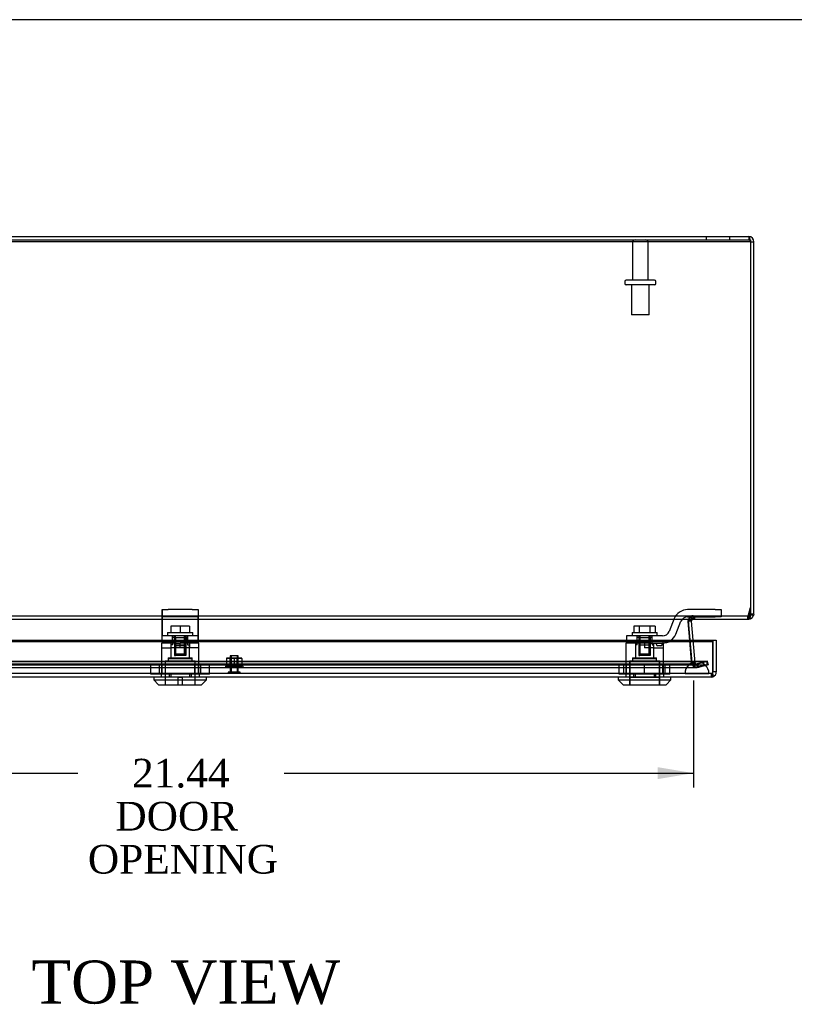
# Model space of a CAD drawing. Header units: inches. Extents: x 1 to 150, y -1 to 99.
# Tile 13 of 19: x 39 to 56, y 79 to 99. Entities that reach past the tile are written whole.
import ezdxf
from ezdxf.enums import TextEntityAlignment as Align
from ezdxf.lldxf.tags import DXFTag

# ---------------------------------------------------------------- set-up
doc = ezdxf.new("R2010")
doc.units = ezdxf.units.IN
doc.header["$MEASUREMENT"] = 0
for name, color, linetype in [('COM70220', 7, 'Continuous'), ('COM70706-6', 7, 'Continuous'), ('COM70709-4', 7, 'Continuous'), ('COM70712-6', 7, 'Continuous'), ('Default', 7, 'Continuous'), ('LOK10031', 7, 'Continuous'), ('LOK10031_CAM', 7, 'Continuous'), ('LOK10031_INSERT', 7, 'Continuous'), ('LOK10031_NUT', 7, 'Continuous'), ('LOK10031_SC', 7, 'Continuous'), ('NTS18118', 7, 'Continuous'), ('STD26063', 7, 'Continuous'), ('STD26089', 7, 'Continuous')]:
    doc.layers.add(name, color=color, linetype=linetype)
doc.styles.add('SEACAD_Times_New_Roman', font='times.ttf')
tags = doc.linetypes.add('HIDDEN2', pattern=[0.1875, 0.125, -0.0625]).pattern_tags.tags
tags[6:7] = [DXFTag(74, 4), DXFTag(75, 0), DXFTag(340, '0'), DXFTag(46, 0.0), DXFTag(50, 0.0), DXFTag(44, 0.0), DXFTag(45, 0.0)]
tags[4:5] = [DXFTag(74, 4), DXFTag(75, 0), DXFTag(340, '0'), DXFTag(46, 0.0), DXFTag(50, 0.0), DXFTag(44, 0.0), DXFTag(45, 0.0)]
doc.dimstyles.new('HAMMOND_(STH_-_120x80)', dxfattribs={"dimtxt": 0.6, "dimasz": 0.75, "dimexe": 0.3, "dimexo": 0.3, "dimgap": 0.15, "dimtad": 0, "dimtih": 1, "dimtoh": 1, "dimzin": 0, "dimdsep": 46, "dimtxsty": 'SEACAD_Times_New_Roman', "dimblk1": '_SE_FILLED', "dimblk2": '_SE_FILLED', "dimsah": 1, "dimcen": 0.3, "dimadec": 0, "dimazin": 0, "dimtfac": 0.8, "dimtofl": 0, "dimtmove": 0, "dimatfit": 3, "dimfxl": 1, "dimtolj": 1, "dimtzin": 0, "dimarcsym": 0})

# ---------------------------------------------------------------- blocks, each defined once
blk = doc.blocks.new('SE3')
at = {"layer": 'COM70220', "color": 7, "linetype": 'HIDDEN2'}
for p, q in [((53.242, 86.071), (32.123, 86.071)), ((53.492, 86.071), (53.242, 86.071)), ((53.242, 85.825), (32.123, 85.825)), ((53.242, 85.823), (32.123, 85.823)), ((53.242, 85.822), (32.123, 85.822)), ((53.492, 85.825), (53.242, 85.825)), ((53.741, 85.823), (53.242, 85.823)), ((53.741, 85.822), (53.242, 85.822)), ((53.243, 85.823), (53.492, 85.825)), ((53.243, 85.822), (53.243, 85.823)), ((53.492, 85.825), (53.741, 85.823)), ((53.741, 85.823), (53.741, 85.822))]:
    blk.add_line(p, q, dxfattribs=at)
blk.add_arc((53.492, 85.821), 0.25, 0, 180, dxfattribs=at)
at = {"layer": 'COM70706-6', "color": 7, "linetype": 'Continuous'}
for p, q in [((30.79, 94.959), (54.574, 94.959)), ((54.574, 94.959), (54.574, 94.887)), ((30.79, 94.887), (54.574, 94.887)), ((54.61, 94.851), (54.682, 94.851)), ((54.682, 87.067), (54.682, 94.851)), ((54.61, 87.067), (54.61, 87.173)), ((54.61, 87.173), (54.61, 87.067)), ((53.312, 86.864), (53.311, 86.878)), ((53.311, 86.875), (53.312, 86.867)), ((53.38, 86.92), (53.317, 86.915)), ((53.38, 86.926), (53.323, 86.931)), ((53.38, 86.92), (53.38, 86.926)), ((53.415, 86.522), (53.38, 86.92)), ((53.394, 86.952), (53.389, 86.958)), ((53.396, 86.953), (53.393, 86.958)), ((53.394, 86.952), (53.396, 86.953)), ((54.559, 86.959), (54.574, 86.959)), ((54.574, 87.029), (54.574, 86.959)), ((54.61, 87.067), (54.609, 87.057)), ((54.609, 87.057), (54.678, 87.037)), ((54.682, 87.067), (54.61, 87.067)), ((54.682, 87.067), (54.678, 87.037)), ((53.342, 86.522), (53.316, 86.827)), ((53.318, 86.796), (53.342, 86.522))]:
    blk.add_line(p, q, dxfattribs=at)
at = {"layer": 'COM70706-6', "color": 7, "linetype": 'HIDDEN2'}
for p, q in [((53.682, 94.959), (53.682, 94.887)), ((54.182, 94.887), (54.182, 94.959)), ((54.61, 94.851), (54.61, 87.173)), ((53.323, 86.931), (53.308, 86.932)), ((53.308, 86.914), (53.308, 86.932)), ((53.308, 86.92), (53.308, 86.914)), ((53.308, 86.92), (53.384, 86.051)), ((53.317, 86.915), (53.308, 86.914)), ((53.311, 86.878), (53.308, 86.914)), ((53.308, 86.914), (53.311, 86.875)), ((53.351, 87.01), (53.357, 87.014)), ((53.389, 86.958), (53.351, 87.01)), ((53.393, 86.958), (53.357, 87.014)), ((53.415, 86.959), (53.415, 87.031)), ((53.416, 86.959), (53.416, 87.031)), ((53.437, 86.959), (53.437, 87.031)), ((54.559, 87.031), (54.574, 87.031)), ((54.574, 87.031), (54.574, 87.029)), ((54.574, 86.959), (54.574, 87.031)), ((53.312, 86.867), (53.318, 86.796)), ((53.316, 86.827), (53.312, 86.864)), ((53.384, 86.045), (53.342, 86.522)), ((53.342, 86.522), (53.384, 86.045)), ((53.456, 86.051), (53.415, 86.522)), ((31.659, 86.074), (53.705, 86.074)), ((53.456, 86.051), (53.384, 86.045)), ((53.384, 86.051), (53.384, 86.045)), ((53.457, 86.045), (53.456, 86.051)), ((53.705, 86.074), (53.501, 86.019)), ((53.705, 86.074), (53.724, 86.004)), ((53.705, 86.004), (53.705, 86.074)), ((31.659, 86.004), (53.705, 86.004)), ((31.873, 86.018), (53.491, 86.018)), ((31.873, 85.946), (53.491, 85.946)), ((53.387, 86.028), (53.384, 86.045)), ((53.457, 86.045), (53.387, 86.028)), ((53.471, 86.024), (53.431, 85.965)), ((53.471, 86.024), (53.457, 86.045)), ((53.492, 86.018), (53.471, 86.024)), ((53.501, 86.019), (53.491, 86.018)), ((53.491, 86.018), (53.491, 85.946)), ((53.501, 85.95), (53.491, 85.946)), ((53.501, 86.019), (53.492, 86.018)), ((53.492, 86.018), (53.492, 85.946)), ((53.52, 85.95), (53.492, 85.946)), ((53.501, 86.019), (53.52, 85.95)), ((53.501, 85.95), (53.501, 86.019)), ((53.501, 86.019), (53.501, 86.019)), ((53.501, 85.95), (53.705, 86.004)), ((53.724, 86.004), (53.52, 85.95))]:
    blk.add_line(p, q, dxfattribs=at)
at = {"layer": 'COM70706-6', "color": 7, "linetype": 'Continuous'}
for centre, radius, start, end in [((54.574, 94.851), 0.108, 0, 90), ((53.416, 86.923), 0.036, 126.835, 175.3822), ((54.574, 87.067), 0.036, 270.0001, 343.7611), ((54.574, 87.067), 0.108, 270, 343.7612)]:
    blk.add_arc(centre, radius, start, end, dxfattribs=at)
at = {"layer": 'COM70706-6', "color": 7, "linetype": 'HIDDEN2'}
for centre, radius, start, end in [((54.574, 94.851), 0.036, 0, 90), ((53.415, 86.923), 0.108, 164.5194, 185.0146), ((53.416, 86.923), 0.108, 126.8348, 175.3824), ((53.415, 86.923), 0.108, 124.848, 138.5304), ((53.416, 86.923), 0.109, 90.0924, 122.6845), ((54.574, 87.067), 0.036, 342.2169, 0.0012), ((53.491, 86.054), 0.108, 184.989, 240.7814), ((53.492, 86.054), 0.108, 193.7843, 235.7899), ((53.492, 86.055), 0.109, 235.8948, 269.8951), ((53.491, 86.054), 0.108, 253.1895, 270.011)]:
    blk.add_arc(centre, radius, start, end, dxfattribs=at)
for points, knots in [([(54.574, 94.959), (54.577, 94.959), (54.58, 94.956), (54.586, 94.945), (54.589, 94.937), (54.595, 94.917), (54.598, 94.906), (54.604, 94.879), (54.607, 94.865), (54.61, 94.851)], [0, 0, 0, 0, 0.25, 0.25, 0.5, 0.5, 0.75, 0.75, 1, 1, 1, 1]), ([(53.308, 86.92), (53.307, 86.922), (53.307, 86.924), (53.308, 86.928), (53.309, 86.93), (53.312, 86.934), (53.314, 86.935), (53.317, 86.938), (53.319, 86.94), (53.326, 86.943), (53.331, 86.946), (53.34, 86.949), (53.346, 86.951), (53.351, 86.952), (53.352, 86.952), (53.353, 86.952)], [0, 0, 0, 0, 0.0625, 0.0625, 0.125, 0.125, 0.1875, 0.1875, 0.25, 0.25, 0.375, 0.375, 0.5, 0.5, 0.5176138, 0.5176138, 0.5176138, 0.5176138]), ([(54.61, 87.067), (54.61, 87.065), (54.61, 87.061), (54.61, 87.056), (54.61, 87.05), (54.609, 87.044), (54.609, 87.039), (54.608, 87.028), (54.606, 87.016), (54.603, 87.001), (54.6, 86.99), (54.595, 86.979), (54.591, 86.972), (54.586, 86.965), (54.582, 86.961), (54.578, 86.96), (54.576, 86.959), (54.575, 86.959), (54.574, 86.959)], [0, 0, 0, 0, 0.033201, 0.066372, 0.099492, 0.132541, 0.16549, 0.198322, 0.327943, 0.391837, 0.517368, 0.57922, 0.701112, 0.761434, 0.881003, 0.940538, 0.970275, 1, 1, 1, 1]), ([(53.491, 86.018), (53.481, 86.018), (53.471, 86.018), (53.451, 86.02), (53.441, 86.022), (53.426, 86.025), (53.421, 86.027), (53.412, 86.03), (53.407, 86.031), (53.398, 86.036), (53.394, 86.038), (53.389, 86.042), (53.388, 86.044), (53.385, 86.047), (53.385, 86.049), (53.384, 86.051)], [0, 0, 0, 0, 0.25, 0.25, 0.5, 0.5, 0.625, 0.625, 0.75, 0.75, 0.875, 0.875, 0.9375, 0.9375, 1, 1, 1, 1])]:
    blk.add_open_spline(points, degree=3, knots=knots, dxfattribs=at)
at = {"layer": 'COM70709-4', "color": 7, "linetype": 'HIDDEN2'}
for p, q in [((30.754, 94.889), (54.61, 94.889)), ((54.572, 87.052), (54.61, 87.204)), ((30.806, 87.031), (54.559, 87.031)), ((53.311, 86.882), (53.311, 86.876)), ((53.439, 87.031), (53.439, 86.959)), ((54.548, 87.031), (54.548, 86.959)), ((54.559, 87.031), (54.559, 86.959)), ((54.572, 87.052), (54.572, 87.021)), ((53.313, 86.856), (53.313, 86.862)), ((53.378, 86.074), (53.313, 86.856)), ((53.378, 86.08), (53.341, 86.522)), ((31.654, 86.078), (53.71, 86.078)), ((53.378, 86.074), (53.378, 86.08)), ((53.404, 86.054), (53.378, 86.08)), ((53.404, 86.048), (53.378, 86.074)), ((53.404, 86.054), (53.404, 86.048)), ((53.71, 86.078), (53.498, 86.023)), ((53.71, 86.008), (53.71, 86.078)), ((31.654, 86.008), (53.71, 86.008)), ((31.881, 86.022), (53.484, 86.022)), ((31.881, 85.95), (53.484, 85.95)), ((53.498, 86.023), (53.498, 85.953)), ((53.71, 86.008), (53.498, 85.953))]:
    blk.add_line(p, q, dxfattribs=at)
at = {"layer": 'COM70709-4', "color": 7, "linetype": 'Continuous'}
for p, q in [((30.754, 94.858), (54.61, 94.858)), ((54.61, 94.889), (54.61, 94.858)), ((54.61, 94.858), (54.61, 87.173)), ((54.572, 87.021), (54.61, 87.173)), ((30.806, 86.959), (54.559, 86.959)), ((53.317, 86.92), (53.317, 86.914)), ((53.341, 86.522), (53.313, 86.862))]:
    blk.add_line(p, q, dxfattribs=at)
for centre, end_param in [((53.439, 86.882), 3.297963), ((53.439, 86.876), 3.116946)]:
    blk.add_ellipse(centre, major_axis=(0.128, 0), ratio=0.996195, start_param=2.838142, end_param=end_param, dxfattribs=at)
at = {"layer": 'COM70709-4', "color": 7, "linetype": 'HIDDEN2'}
blk.add_ellipse((53.439, 86.876), major_axis=(0.128, 0), ratio=0.996195, start_param=3.116946, end_param=3.297963, dxfattribs=at)
at = {"layer": 'COM70709-4', "color": 7, "linetype": 'Continuous'}
for points, knots in [([(53.317, 86.92), (53.317, 86.921), (53.319, 86.923), (53.321, 86.927), (53.323, 86.93), (53.325, 86.933), (53.328, 86.936), (53.33, 86.939), (53.333, 86.942), (53.336, 86.944), (53.34, 86.946), (53.343, 86.948), (53.347, 86.95), (53.351, 86.952), (53.355, 86.953), (53.359, 86.954), (53.367, 86.956), (53.38, 86.958), (53.397, 86.959), (53.412, 86.959), (53.425, 86.959), (53.434, 86.959), (53.439, 86.959)], [0, 0, 0, 0, 0.026796, 0.053991, 0.081615, 0.109696, 0.138256, 0.167315, 0.196889, 0.226991, 0.257626, 0.288795, 0.320494, 0.352717, 0.385455, 0.418697, 0.452431, 0.582869, 0.718703, 0.811509, 0.905464, 1, 1, 1, 1]), ([(54.559, 86.959), (54.561, 86.959), (54.563, 86.965), (54.568, 86.987), (54.57, 87.003), (54.572, 87.021)], [0, 0, 0, 0, 0.5, 0.5, 1, 1, 1, 1])]:
    blk.add_open_spline(points, degree=3, knots=knots, dxfattribs=at)
blk.add_open_spline([(53.317, 86.914), (53.317, 86.917), (53.318, 86.92), (53.318, 86.923)], degree=3, dxfattribs=at)
at = {"layer": 'COM70709-4', "color": 7, "linetype": 'HIDDEN2'}
for points, knots in [([(53.318, 86.923), (53.32, 86.933), (53.322, 86.942), (53.327, 86.963), (53.331, 86.973), (53.339, 86.992), (53.343, 86.999), (53.348, 87.005)], [0.0306457, 0.0306457, 0.0306457, 0.0306457, 0.125, 0.125, 0.25, 0.25, 0.375, 0.375, 0.375, 0.375]), ([(53.356, 87.014), (53.358, 87.016), (53.361, 87.018), (53.369, 87.023), (53.374, 87.026), (53.386, 87.029), (53.393, 87.03), (53.405, 87.031), (53.412, 87.031), (53.425, 87.031), (53.432, 87.031), (53.439, 87.031)], [0.4431704, 0.4431704, 0.4431704, 0.4431704, 0.5, 0.5, 0.625, 0.625, 0.75, 0.75, 0.875, 0.875, 1, 1, 1, 1]), ([(54.559, 87.031), (54.56, 87.031), (54.561, 87.032), (54.563, 87.034), (54.564, 87.035), (54.567, 87.039), (54.568, 87.041), (54.57, 87.046), (54.571, 87.049), (54.572, 87.052)], [0, 0, 0, 0, 0.25, 0.25, 0.5, 0.5, 0.75, 0.75, 1, 1, 1, 1]), ([(53.404, 86.054), (53.412, 86.049), (53.42, 86.044), (53.435, 86.035), (53.443, 86.031), (53.459, 86.025), (53.467, 86.023), (53.482, 86.021), (53.49, 86.021), (53.498, 86.023)], [0, 0, 0, 0, 0.25, 0.25, 0.5, 0.5, 0.75, 0.75, 1, 1, 1, 1]), ([(53.404, 86.048), (53.412, 86.033), (53.42, 86.017), (53.435, 85.99), (53.443, 85.978), (53.459, 85.96), (53.467, 85.954), (53.482, 85.949), (53.49, 85.949), (53.498, 85.953)], [0, 0, 0, 0, 0.25, 0.25, 0.5, 0.5, 0.75, 0.75, 1, 1, 1, 1])]:
    blk.add_open_spline(points, degree=3, knots=knots, dxfattribs=at)
for points in [[(53.318, 86.923), (53.318, 86.922), (53.318, 86.922), (53.318, 86.922)], [(53.318, 86.922), (53.318, 86.922), (53.318, 86.922), (53.318, 86.923)]]:
    blk.add_open_spline(points, degree=3, dxfattribs=at)
at = {"layer": 'COM70712-6', "color": 7, "linetype": 'Continuous'}
for p, q in [((31.539, 86.522), (53.825, 86.522)), ((31.539, 86.491), (53.825, 86.491)), ((53.825, 86.522), (53.825, 85.857)), ((53.825, 86.522), (53.897, 86.522)), ((53.825, 86.522), (53.825, 86.491)), ((53.825, 85.811), (53.825, 86.491)), ((53.897, 86.522), (53.897, 85.857)), ((53.825, 85.755), (53.825, 85.857)), ((53.897, 85.857), (53.825, 85.857)), ((53.825, 85.755), (53.825, 85.855)), ((53.789, 85.749), (31.575, 85.749)), ((53.825, 85.811), (53.825, 85.754)), ((53.825, 85.755), (53.825, 85.755))]:
    blk.add_line(p, q, dxfattribs=at)
at = {"layer": 'COM70712-6', "color": 7, "linetype": 'HIDDEN2'}
for p, q in [((53.789, 85.821), (31.575, 85.821)), ((42.287, 85.821), (42.287, 85.819)), ((42.484, 85.821), (42.484, 85.749)), ((42.881, 85.821), (42.881, 85.749)), ((43.078, 85.821), (43.078, 85.819)), ((52.002, 85.821), (52.002, 85.819)), ((52.199, 85.821), (52.199, 85.749)), ((52.596, 85.821), (52.596, 85.749)), ((52.793, 85.821), (52.793, 85.819)), ((53.789, 85.821), (53.789, 85.749))]:
    blk.add_line(p, q, dxfattribs=at)
blk.add_arc((53.789, 85.857), 0.036, 270, 357.3202, dxfattribs=at)
at = {"layer": 'COM70712-6', "color": 7, "linetype": 'Continuous'}
for radius, start, end in [(0.036, 357.3202, 0), (0.108, 289.4712, 0), (0.108, 270, 289.4491)]:
    blk.add_arc((53.789, 85.857), radius, start, end, dxfattribs=at)
at = {"layer": 'COM70712-6', "color": 7, "linetype": 'HIDDEN2'}
blk.add_ellipse((53.789, 85.857), major_axis=(0.0396, 0), ratio=0.908294, start_param=4.712389, end_param=5.846853, dxfattribs=at)
at = {"layer": 'COM70712-6', "color": 7, "linetype": 'Continuous'}
blk.add_ellipse((53.789, 85.857), major_axis=(0.119, 0), ratio=0.908294, start_param=4.712389, end_param=5.019287, dxfattribs=at)
at = {"layer": 'LOK10031', "color": 7, "linetype": 'HIDDEN2'}
for p, q in [((42.29, 86.459), (42.306, 86.459)), ((42.29, 86.459), (42.29, 85.819)), ((42.29, 86.359), (42.489, 86.359)), ((42.489, 86.459), (42.489, 86.149)), ((42.682, 86.359), (42.489, 86.359)), ((42.562, 86.459), (42.682, 86.459)), ((42.682, 86.359), (42.682, 86.459)), ((43.075, 86.359), (42.682, 86.359)), ((42.876, 86.459), (42.876, 86.359)), ((42.876, 86.149), (42.876, 86.359)), ((43.075, 86.459), (43.056, 86.459)), ((43.075, 86.359), (43.075, 86.459)), ((43.075, 85.819), (43.075, 86.359)), ((52.512, 86.459), (52.005, 86.459)), ((52.005, 86.459), (52.005, 85.819)), ((52.204, 86.459), (52.204, 86.149)), ((52.397, 86.459), (52.397, 86.359)), ((52.591, 86.359), (52.397, 86.359)), ((52.591, 86.359), (52.591, 86.459)), ((52.591, 86.359), (52.79, 86.359)), ((52.591, 86.149), (52.591, 86.359)), ((52.79, 86.459), (52.771, 86.459)), ((52.79, 86.359), (52.79, 86.459)), ((52.79, 85.819), (52.79, 86.359)), ((42.367, 86.089), (42.997, 86.089)), ((42.367, 86.089), (42.367, 85.589)), ((42.432, 86.149), (42.932, 86.149)), ((42.432, 86.149), (42.432, 86.089)), ((42.932, 86.089), (42.932, 86.149)), ((42.997, 85.589), (42.997, 86.089)), ((52.082, 86.089), (52.712, 86.089)), ((52.082, 86.089), (52.082, 85.589)), ((52.147, 86.149), (52.647, 86.149)), ((52.147, 86.149), (52.147, 86.089)), ((52.647, 86.089), (52.647, 86.149)), ((52.712, 85.589), (52.712, 86.089)), ((42.287, 85.819), (42.287, 85.749)), ((42.287, 85.819), (42.451, 85.819)), ((42.451, 85.819), (42.451, 85.749)), ((42.451, 85.819), (42.913, 85.819)), ((42.913, 85.819), (42.913, 85.749)), ((42.913, 85.819), (43.078, 85.819)), ((43.078, 85.819), (43.078, 85.749)), ((52.002, 85.819), (52.002, 85.749)), ((52.002, 85.819), (52.166, 85.819)), ((52.166, 85.819), (52.166, 85.749)), ((52.166, 85.819), (52.628, 85.819)), ((52.628, 85.819), (52.628, 85.749)), ((52.628, 85.819), (52.793, 85.819)), ((52.793, 85.819), (52.793, 85.749))]:
    blk.add_line(p, q, dxfattribs=at)
at = {"layer": 'LOK10031', "color": 7, "linetype": 'Continuous'}
for p, q in [((42.132, 85.749), (42.132, 85.689)), ((42.132, 85.689), (43.232, 85.689)), ((42.132, 85.689), (42.232, 85.589)), ((43.132, 85.589), (43.232, 85.689)), ((43.232, 85.689), (43.232, 85.749)), ((51.847, 85.749), (51.847, 85.689)), ((51.847, 85.689), (52.947, 85.689)), ((51.847, 85.689), (51.947, 85.589)), ((52.847, 85.589), (52.947, 85.689)), ((52.947, 85.689), (52.947, 85.749)), ((42.232, 85.589), (43.132, 85.589)), ((51.947, 85.589), (52.847, 85.589))]:
    blk.add_line(p, q, dxfattribs=at)
at = {"layer": 'LOK10031_CAM', "color": 7, "linetype": 'HIDDEN2'}
for p, q in [((42.306, 87.009), (42.306, 87.159)), ((42.306, 87.159), (42.431, 87.159)), ((42.309, 87.159), (42.309, 86.972)), ((42.931, 87.159), (42.431, 87.159)), ((42.931, 87.159), (43.056, 87.159)), ((43.056, 87.159), (43.056, 87.009)), ((43.056, 87.159), (43.059, 87.159)), ((43.059, 87.159), (43.059, 86.972)), ((53.876, 87.159), (53.296, 87.159)), ((53.876, 87.159), (54.001, 87.159)), ((54.001, 87.159), (54.001, 87.009)), ((42.306, 86.915), (42.306, 87.009)), ((42.431, 87.009), (42.306, 87.009)), ((42.306, 86.647), (42.306, 86.915)), ((42.309, 86.972), (42.309, 86.703)), ((42.931, 87.009), (42.431, 87.009)), ((43.056, 87.009), (42.931, 87.009)), ((43.056, 86.915), (43.056, 87.009)), ((43.056, 87.009), (43.059, 87.009)), ((43.056, 86.647), (43.056, 86.915)), ((43.059, 86.972), (43.059, 86.703)), ((53.018, 86.972), (52.91, 86.703)), ((53.049, 86.647), (53.157, 86.915)), ((53.296, 87.009), (53.876, 87.009)), ((54.001, 87.009), (53.876, 87.009)), ((42.309, 86.703), (42.309, 86.609)), ((43.059, 86.703), (43.059, 86.609)), ((42.306, 86.459), (42.306, 86.647)), ((43.056, 86.609), (42.306, 86.609)), ((42.309, 86.459), (42.309, 86.609)), ((42.523, 86.459), (42.523, 86.609)), ((42.526, 86.574), (42.526, 86.609)), ((42.838, 86.459), (42.838, 86.609)), ((42.841, 86.459), (42.841, 86.609)), ((43.056, 86.459), (43.056, 86.647)), ((43.059, 86.609), (43.056, 86.609)), ((43.059, 86.609), (43.059, 86.459)), ((52.396, 86.609), (52.021, 86.609)), ((52.021, 86.609), (52.021, 86.459)), ((52.238, 86.459), (52.238, 86.609)), ((52.771, 86.609), (52.396, 86.609)), ((52.553, 86.459), (52.553, 86.609)), ((42.562, 86.459), (42.306, 86.459)), ((42.571, 86.429), (42.571, 86.459)), ((42.574, 86.429), (42.574, 86.459)), ((42.761, 86.399), (42.601, 86.399)), ((43.056, 86.459), (42.682, 86.459)), ((42.764, 86.399), (42.761, 86.399)), ((42.791, 86.429), (42.791, 86.459)), ((42.794, 86.429), (42.794, 86.459)), ((52.508, 86.459), (52.771, 86.459)), ((52.643, 86.429), (52.643, 86.459)), ((52.733, 86.399), (52.673, 86.399)), ((52.763, 86.429), (52.763, 86.459))]:
    blk.add_line(p, q, dxfattribs=at)
for centre, radius, start, end in [((53.296, 86.859), 0.3, 90, 157.9806), ((53.296, 86.859), 0.15, 90, 157.9806), ((52.771, 86.759), 0.15, 270, 337.9806), ((52.771, 86.759), 0.3, 270, 337.9806), ((42.601, 86.429), 0.03, 180, 270), ((42.604, 86.429), 0.03, 180, 270), ((42.761, 86.429), 0.03, 270, 0), ((42.764, 86.429), 0.03, 270, 0), ((52.673, 86.429), 0.03, 180, 270), ((52.733, 86.429), 0.03, 270, 0)]:
    blk.add_arc(centre, radius, start, end, dxfattribs=at)
at = {"layer": 'LOK10031_INSERT', "color": 7, "linetype": 'HIDDEN2'}
for p, q in [((42.568, 86.574), (42.526, 86.574)), ((42.526, 86.424), (42.526, 86.574)), ((42.564, 86.574), (42.564, 86.199)), ((42.568, 86.574), (42.568, 86.424)), ((42.568, 86.574), (42.797, 86.574)), ((42.584, 86.574), (42.584, 86.199)), ((42.781, 86.199), (42.781, 86.574)), ((42.838, 86.574), (42.797, 86.574)), ((42.797, 86.424), (42.797, 86.574)), ((42.8, 86.574), (42.8, 86.199)), ((52.283, 86.574), (52.241, 86.574)), ((52.241, 86.424), (52.241, 86.574)), ((52.279, 86.574), (52.279, 86.199)), ((52.283, 86.574), (52.283, 86.424)), ((52.283, 86.574), (52.512, 86.574)), ((52.299, 86.574), (52.299, 86.199)), ((52.496, 86.199), (52.496, 86.574)), ((52.553, 86.574), (52.512, 86.574)), ((52.512, 86.424), (52.512, 86.574)), ((52.515, 86.574), (52.515, 86.199)), ((42.526, 86.424), (42.489, 86.424)), ((42.489, 86.424), (42.489, 86.134)), ((42.568, 86.424), (42.797, 86.424)), ((42.838, 86.459), (42.838, 86.424)), ((42.838, 86.424), (42.876, 86.424)), ((42.876, 86.134), (42.876, 86.424)), ((52.241, 86.424), (52.204, 86.424)), ((52.204, 86.424), (52.204, 86.134)), ((52.283, 86.424), (52.512, 86.424)), ((52.553, 86.459), (52.553, 86.424)), ((52.553, 86.424), (52.591, 86.424)), ((52.591, 86.134), (52.591, 86.424)), ((42.37, 86.074), (42.995, 86.074)), ((42.37, 86.074), (42.37, 85.589)), ((42.432, 86.134), (42.932, 86.134)), ((42.432, 86.134), (42.432, 86.074)), ((42.564, 86.199), (42.584, 86.199)), ((42.781, 86.199), (42.584, 86.199)), ((42.8, 86.199), (42.781, 86.199)), ((42.932, 86.074), (42.932, 86.134)), ((42.995, 85.589), (42.995, 86.074)), ((52.085, 86.074), (52.71, 86.074)), ((52.085, 86.074), (52.085, 85.739)), ((52.147, 86.134), (52.647, 86.134)), ((52.147, 86.134), (52.147, 86.074)), ((52.279, 86.199), (52.299, 86.199)), ((52.496, 86.199), (52.299, 86.199)), ((52.515, 86.199), (52.496, 86.199)), ((52.647, 86.074), (52.647, 86.134)), ((52.71, 85.739), (52.71, 86.074)), ((42.722, 85.739), (42.642, 85.739)), ((42.642, 85.589), (42.642, 85.739)), ((42.722, 85.739), (42.722, 85.589)), ((52.087, 85.739), (52.085, 85.739)), ((52.087, 85.739), (52.087, 85.589)), ((52.707, 85.739), (52.087, 85.739)), ((52.707, 85.739), (52.71, 85.739)), ((52.707, 85.589), (52.707, 85.739))]:
    blk.add_line(p, q, dxfattribs=at)
at = {"layer": 'LOK10031_NUT', "color": 7, "linetype": 'HIDDEN2'}
for p, q in [((42.376, 86.021), (42.07, 86.021)), ((42.07, 85.806), (42.07, 86.021)), ((42.249, 85.806), (42.249, 86.021)), ((42.298, 86.021), (42.298, 85.806)), ((42.988, 86.021), (42.376, 86.021)), ((42.376, 85.806), (42.376, 86.021)), ((43.294, 86.021), (42.988, 86.021)), ((42.988, 85.806), (42.988, 86.021)), ((43.066, 85.806), (43.066, 86.021)), ((43.115, 85.806), (43.115, 86.021)), ((43.294, 85.806), (43.294, 86.021)), ((52.397, 86.021), (51.867, 86.021)), ((51.867, 85.806), (51.867, 86.021)), ((51.964, 85.806), (51.964, 86.021)), ((52.013, 86.021), (52.013, 85.806)), ((52.927, 86.021), (52.397, 86.021)), ((52.397, 85.806), (52.397, 86.021)), ((52.781, 85.806), (52.781, 86.021)), ((52.83, 85.806), (52.83, 86.021)), ((52.927, 85.806), (52.927, 86.021)), ((42.376, 85.806), (42.07, 85.806)), ((42.988, 85.806), (42.376, 85.806)), ((43.294, 85.806), (42.988, 85.806)), ((52.397, 85.806), (51.867, 85.806)), ((52.927, 85.806), (52.397, 85.806))]:
    blk.add_line(p, q, dxfattribs=at)
at = {"layer": 'LOK10031_SC', "color": 7, "linetype": 'HIDDEN2'}
for p, q in [((42.42, 86.679), (42.945, 86.679)), ((42.42, 86.679), (42.42, 86.609)), ((42.682, 86.816), (42.49, 86.816)), ((42.49, 86.816), (42.49, 86.679)), ((42.875, 86.816), (42.682, 86.816)), ((42.682, 86.816), (42.682, 86.679)), ((42.875, 86.816), (42.875, 86.679)), ((42.945, 86.609), (42.945, 86.679)), ((52.135, 86.679), (52.66, 86.679)), ((52.135, 86.679), (52.135, 86.609)), ((52.286, 86.816), (52.175, 86.816)), ((52.175, 86.816), (52.175, 86.679)), ((52.508, 86.816), (52.286, 86.816)), ((52.286, 86.816), (52.286, 86.679)), ((52.619, 86.816), (52.508, 86.816)), ((52.508, 86.816), (52.508, 86.679)), ((52.619, 86.816), (52.619, 86.679)), ((52.66, 86.609), (52.66, 86.679)), ((42.564, 86.609), (42.564, 86.234)), ((42.564, 86.609), (42.588, 86.609)), ((42.588, 86.234), (42.588, 86.609)), ((42.776, 86.234), (42.776, 86.609)), ((42.8, 86.609), (42.776, 86.609)), ((42.8, 86.234), (42.8, 86.609)), ((52.279, 86.609), (52.279, 86.234)), ((52.279, 86.609), (52.303, 86.609)), ((52.303, 86.234), (52.303, 86.609)), ((52.491, 86.234), (52.491, 86.609)), ((52.515, 86.609), (52.491, 86.609)), ((52.515, 86.234), (52.515, 86.609)), ((42.564, 86.234), (42.8, 86.234)), ((52.279, 86.234), (52.515, 86.234))]:
    blk.add_line(p, q, dxfattribs=at)
at = {"layer": 'NTS18118', "color": 7, "linetype": 'HIDDEN2'}
for p, q in [((43.733, 86.142), (43.654, 86.142)), ((43.654, 86.142), (43.654, 86.136)), ((43.654, 86.136), (43.733, 86.142)), ((43.654, 86.136), (43.654, 85.977)), ((43.731, 85.946), (43.731, 86.142)), ((43.893, 86.142), (43.733, 86.142)), ((43.733, 86.142), (43.813, 86.136)), ((43.748, 86.142), (43.748, 85.946)), ((43.813, 86.136), (43.893, 86.142)), ((43.813, 86.136), (43.813, 85.977)), ((43.878, 85.946), (43.878, 86.142)), ((43.972, 86.142), (43.893, 86.142)), ((43.893, 86.142), (43.972, 86.136)), ((43.895, 85.946), (43.895, 86.142)), ((43.972, 86.136), (43.972, 86.142)), ((43.972, 86.136), (43.972, 85.977)), ((43.629, 85.977), (43.654, 85.977)), ((43.629, 85.977), (43.629, 85.946)), ((43.629, 85.946), (43.997, 85.946)), ((43.654, 85.977), (43.813, 85.977)), ((43.813, 85.977), (43.972, 85.977)), ((43.997, 85.977), (43.972, 85.977)), ((43.997, 85.946), (43.997, 85.977))]:
    blk.add_line(p, q, dxfattribs=at)
at = {"layer": 'STD26063', "color": 7, "linetype": 'HIDDEN2'}
for p, q in [((43.895, 86.196), (43.731, 86.196)), ((43.731, 86.196), (43.731, 85.852)), ((43.75, 86.196), (43.75, 85.852)), ((43.876, 86.196), (43.876, 85.852)), ((43.895, 85.852), (43.895, 86.196)), ((43.938, 85.852), (43.688, 85.852)), ((43.688, 85.852), (43.688, 85.821)), ((43.938, 85.821), (43.938, 85.852))]:
    blk.add_line(p, q, dxfattribs=at)
at = {"layer": 'STD26089', "color": 7, "linetype": 'HIDDEN2'}
for p, q in [((52.141, 94.827), (52.141, 94.05)), ((52.473, 94.05), (52.473, 94.827)), ((51.982, 94.02), (51.982, 93.98)), ((52.602, 94.05), (52.012, 94.05)), ((52.602, 93.95), (52.012, 93.95)), ((52.12, 93.95), (52.12, 93.325)), ((52.495, 93.325), (52.495, 93.95)), ((52.632, 93.98), (52.632, 94.02)), ((52.495, 93.325), (52.12, 93.325))]:
    blk.add_line(p, q, dxfattribs=at)
for centre, radius, start, end in [((52.201, 94.827), 0.06, 90, 180), ((52.413, 94.827), 0.06, 0, 90), ((52.012, 94.02), 0.03, 90, 180), ((52.012, 93.98), 0.03, 180, 270), ((52.602, 94.02), 0.03, 0, 90), ((52.602, 93.98), 0.03, 270, 0)]:
    blk.add_arc(centre, radius, start, end, dxfattribs=at)
blk = doc.blocks.new('DMBLK71')
at = {"layer": 'Default', "linetype": 'Continuous', "transparency": 16777216}
for points in [[(32.731, 83.615), (32.731, 83.865), (31.981, 83.74)], [(52.669, 83.615), (53.419, 83.74), (52.669, 83.865)]]:
    blk.add_hatch(color=7, dxfattribs=at).paths.add_polyline_path(points)
at = {"layer": 'Default', "color": 7, "linetype": 'Continuous', "transparency": 16777216}
for p, q in [((31.981, 85.745), (31.981, 83.44)), ((53.419, 85.674), (53.419, 83.44)), ((31.981, 83.74), (40.542, 83.74)), ((44.857, 83.74), (53.419, 83.74))]:
    blk.add_line(p, q, dxfattribs=at)
at = {"layer": 'Default', "color": 7, "linetype": 'Continuous', "transparency": 16777216, "style": 'SEACAD_Times_New_Roman'}
for s, p in [('21.44', (41.676, 84.04)), ('DOOR ', (41.328, 83.14)), ('OPENING', (40.752, 82.24))]:
    blk.add_text(s, height=0.6, dxfattribs=at).set_placement(p, align=Align.TOP_LEFT)
blk = doc.blocks.new('_SE_FILLED')
at = {"color": 0}
blk.add_line((0, 0), (-1, 0), dxfattribs=at)
blk.add_solid([(0, 0), (-1, -0.1665), (-1, 0.1665), (0, 0)], dxfattribs=at)
blk = doc.blocks.new('BORDER')
at = {"layer": 'Default', "color": 7, "linetype": 'Continuous'}
blk.add_line((0, 27.86), (-41.86, 27.86), dxfattribs=at)

msp = doc.modelspace()

# ---------------------------------------------------------------- block references
at = {"layer": 'Default', "color": 7, "xscale": 3.56, "yscale": 3.56, "zscale": 3.56}
msp.add_blockref('BORDER', (149.664, 0.311), dxfattribs=at)
at = {"layer": 'Default'}
msp.add_blockref('SE3', (0, 0), dxfattribs=at)

# ---------------------------------------------------------------- texts
at = {"layer": 'Default', "color": 7, "linetype": 'Continuous', "style": 'SEACAD_Times_New_Roman'}
msp.add_text('TOP VIEW', height=0.9, dxfattribs=at).set_placement((39.57, 79.823), align=Align.TOP_LEFT)

# ---------------------------------------------------------------- dimensions: what is measured, and where the dimension line sits
at = {"layer": 'Default', "color": 7, "linetype": 'Continuous'}
dim = msp.add_linear_dim(base=(31.981, 83.74), p1=(31.981, 86.045), p2=(53.419, 85.974), angle=359.8123, text='\\A1;<>\\PDOOR \\XOPENING', dimstyle='HAMMOND_(STH_-_120x80)', dxfattribs=at)
dim.commit()
dim.dimension.update_dxf_attribs({"geometry": 'DMBLK71', "text_midpoint": (42.7, 83.74), "dimtype": 161})

doc.saveas('drawing.dxf')
